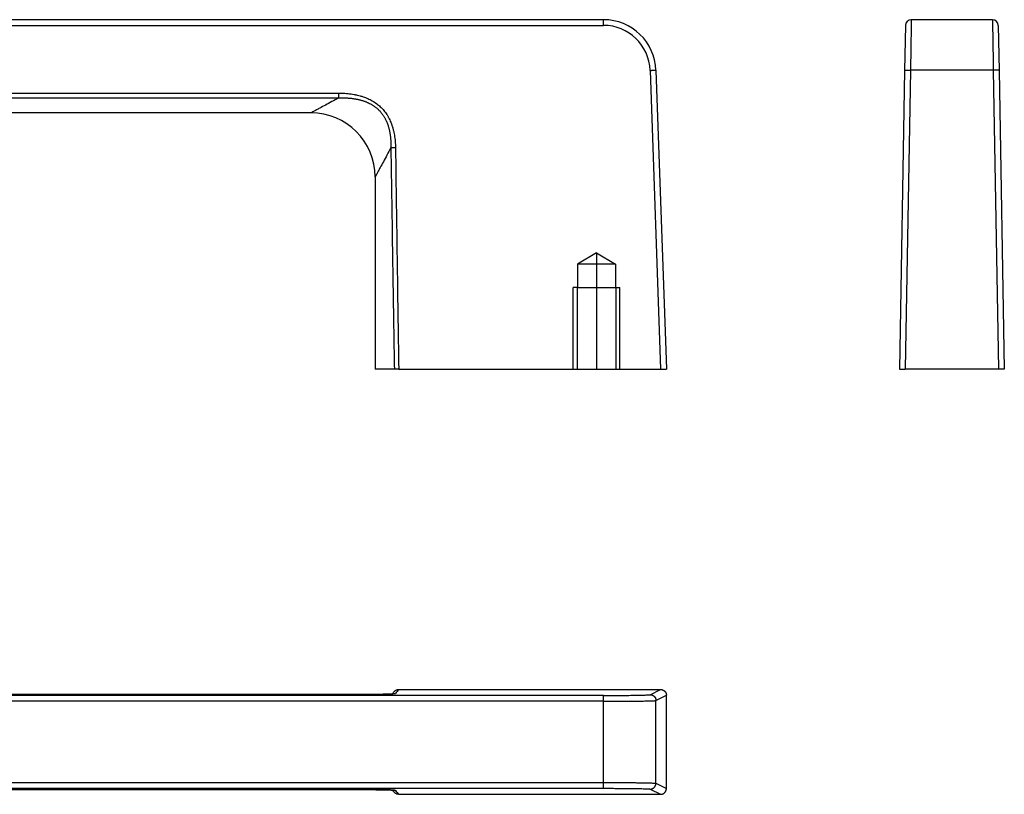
# Model space of a CAD drawing. Header units: millimetres. Extents: x -249 to -80, y 77 to 144.
# Tile 2 of 2: x -164 to -80, y 77 to 144. Entities that reach past the tile are written whole.
import ezdxf

# ---------------------------------------------------------------- set-up
doc = ezdxf.new("R2010")
doc.units = ezdxf.units.MM
doc.linetypes.add('DASHED', pattern=[15, 7, -8])
doc.linetypes.add('DOT_CENTER', pattern=[14, 12, -1, 0, -1])
doc.layers.add('1', color=7, linetype='Continuous')

# ---------------------------------------------------------------- blocks, each defined once
blk = doc.blocks.new('Griff__1', base_point=(-88.5, 114))
at = {"color": 7, "linetype": 'Continuous'}
for p, q in [((-80.515, 144), (-87.485, 144)), ((-87.985, 143.509), (-88.052, 139.648)), ((-80.015, 143.509), (-79.948, 139.648)), ((-88.052, 139.648), (-88.5, 114)), ((-79.948, 139.648), (-79.5, 114)), ((-88.5, 114), (-88, 114)), ((-80, 114), (-88, 114)), ((-79.5, 114), (-80, 114))]:
    blk.add_line(p, q, dxfattribs=at)
at = {"color": 4, "linetype": 'Continuous'}
for p, q in [((-87.552, 139.657), (-88, 114)), ((-80.448, 139.657), (-87.552, 139.657)), ((-80.448, 139.657), (-80, 114))]:
    blk.add_line(p, q, dxfattribs=at)
at = {"color": 7, "linetype": 'Continuous'}
for centre, start, end in [((-87.485, 143.5), 90, 179), ((-80.515, 143.5), 1, 90)]:
    blk.add_arc(centre, 0.5, start, end, dxfattribs=at)
at = {"color": 4, "linetype": 'Continuous'}
for points, knots in [([(-87.485, 144), (-87.486, 143.945), (-87.488, 143.836), (-87.491, 143.594), (-87.497, 143.227), (-87.505, 142.697), (-87.515, 142.049), (-87.527, 141.308), (-87.539, 140.5), (-87.548, 139.942), (-87.552, 139.657)], [0, 0, 0, 0, 0.163992, 0.327985, 0.726596, 1.263947, 1.91959, 2.669917, 3.488097, 4.343475, 4.343475, 4.343475, 4.343475]), ([(-80.515, 144), (-80.514, 143.945), (-80.512, 143.836), (-80.509, 143.594), (-80.503, 143.228), (-80.495, 142.698), (-80.485, 142.05), (-80.473, 141.308), (-80.461, 140.5), (-80.452, 139.942), (-80.448, 139.657)], [0, 0, 0, 0, 0.163912, 0.327825, 0.725911, 1.262496, 1.918568, 2.669545, 3.487898, 4.343475, 4.343475, 4.343475, 4.343475]), ([(-88.052, 139.648), (-88.052, 139.648), (-88.052, 139.649), (-88.052, 139.649), (-88.052, 139.649), (-88.052, 139.649), (-88.051, 139.65), (-88.05, 139.65), (-88.049, 139.65), (-88.048, 139.651), (-88.046, 139.651), (-88.044, 139.651), (-88.041, 139.652), (-88.038, 139.652), (-88.035, 139.653), (-88.031, 139.653), (-88.027, 139.653), (-88.022, 139.654), (-88.017, 139.654), (-88.012, 139.655), (-88.006, 139.655), (-87.999, 139.655), (-87.993, 139.656), (-87.986, 139.656), (-87.978, 139.656), (-87.971, 139.656), (-87.962, 139.657), (-87.954, 139.657), (-87.945, 139.657), (-87.936, 139.657), (-87.926, 139.658), (-87.916, 139.658), (-87.905, 139.658), (-87.893, 139.658), (-87.88, 139.658), (-87.867, 139.659), (-87.854, 139.659), (-87.84, 139.659), (-87.825, 139.659), (-87.808, 139.659), (-87.791, 139.659), (-87.773, 139.659), (-87.755, 139.659), (-87.732, 139.659), (-87.705, 139.659), (-87.674, 139.659), (-87.646, 139.658), (-87.62, 139.658), (-87.597, 139.658), (-87.575, 139.657), (-87.56, 139.657), (-87.552, 139.657)], [0, 0, 0, 0, 0.0001956, 0.0004105, 0.0006595, 0.0009528, 0.0016961, 0.0026738, 0.0039031, 0.0053956, 0.0071596, 0.0092026, 0.0118856, 0.0149496, 0.0183995, 0.0222399, 0.0264752, 0.0311096, 0.0361474, 0.0415855, 0.0474286, 0.0536738, 0.0603182, 0.0673588, 0.0747925, 0.0826165, 0.0908195, 0.0993989, 0.108344, 0.1176444, 0.1272897, 0.1372695, 0.1475731, 0.1599813, 0.1727885, 0.1859692, 0.1994979, 0.2133492, 0.2274975, 0.2448261, 0.2624917, 0.2804446, 0.2986351, 0.3170133, 0.3479273, 0.3790047, 0.4100354, 0.4331598, 0.4560703, 0.4787002, 0.5009827, 0.5009827, 0.5009827, 0.5009827]), ([(-79.948, 139.648), (-79.948, 139.648), (-79.948, 139.649), (-79.948, 139.649), (-79.948, 139.649), (-79.948, 139.649), (-79.949, 139.65), (-79.95, 139.65), (-79.951, 139.65), (-79.952, 139.651), (-79.954, 139.651), (-79.956, 139.651), (-79.959, 139.652), (-79.962, 139.652), (-79.965, 139.653), (-79.969, 139.653), (-79.973, 139.653), (-79.978, 139.654), (-79.983, 139.654), (-79.988, 139.655), (-79.994, 139.655), (-80.001, 139.655), (-80.007, 139.656), (-80.014, 139.656), (-80.022, 139.656), (-80.029, 139.656), (-80.038, 139.657), (-80.046, 139.657), (-80.055, 139.657), (-80.064, 139.657), (-80.074, 139.658), (-80.084, 139.658), (-80.095, 139.658), (-80.107, 139.658), (-80.12, 139.658), (-80.133, 139.659), (-80.146, 139.659), (-80.16, 139.659), (-80.175, 139.659), (-80.192, 139.659), (-80.209, 139.659), (-80.227, 139.659), (-80.245, 139.659), (-80.268, 139.659), (-80.295, 139.659), (-80.326, 139.659), (-80.354, 139.658), (-80.38, 139.658), (-80.403, 139.658), (-80.425, 139.657), (-80.44, 139.657), (-80.448, 139.657)], [0, 0, 0, 0, 0.0001956, 0.0004105, 0.0006595, 0.0009528, 0.0016961, 0.0026738, 0.0039031, 0.0053956, 0.0071596, 0.0092026, 0.0118856, 0.0149496, 0.0183995, 0.0222399, 0.0264752, 0.0311096, 0.0361474, 0.0415855, 0.0474286, 0.0536738, 0.0603182, 0.0673588, 0.0747925, 0.0826165, 0.0908195, 0.0993988, 0.108344, 0.1176444, 0.1272897, 0.1372694, 0.1475731, 0.1599813, 0.1727885, 0.1859692, 0.1994979, 0.2133492, 0.2274975, 0.2448261, 0.2624917, 0.2804446, 0.2986351, 0.3170133, 0.3479273, 0.3790047, 0.4100354, 0.4331598, 0.4560703, 0.4787001, 0.5009827, 0.5009827, 0.5009827, 0.5009827])]:
    blk.add_open_spline(points, degree=3, knots=knots, dxfattribs=at)
blk = doc.blocks.new('SA_Links1', base_point=(-84, 129))
blk.add_blockref('Griff__1', (-88.5, 114))
blk = doc.blocks.new('Griff__2', base_point=(-248.5, 77.5))
at = {"color": 7, "linetype": 'Continuous'}
for p, q in [((-131.472, 86.5), (-109, 86.5)), ((-108.5, 78), (-108.5, 86)), ((-131.472, 77.5), (-109, 77.5))]:
    blk.add_line(p, q, dxfattribs=at)
at = {"color": 4, "linetype": 'Continuous'}
for p, q in [((-109.896, 86.052), (-109, 86.5)), ((-113.893, 85.985), (-243.107, 85.985)), ((-113.893, 85.485), (-243.107, 85.485)), ((-113.893, 78.515), (-113.893, 85.485)), ((-109.396, 85.552), (-108.5, 86)), ((-109.396, 78.448), (-109.396, 85.552)), ((-243.107, 78.515), (-113.893, 78.515)), ((-243.107, 78.015), (-113.893, 78.015)), ((-109.896, 77.948), (-109, 77.5)), ((-109.396, 78.448), (-108.5, 78))]:
    blk.add_line(p, q, dxfattribs=at)
at = {"color": 7, "linetype": 'Continuous'}
for start, end in [(138.19066, 140.46376), (219.53624, 221.80934)]:
    blk.add_arc((-127, 82), 6.5, start, end, dxfattribs=at)
at = {"color": 4, "linetype": 'Continuous'}
for centre, start, end in [((-127, 82.5), 138.18869, 142.31148), ((-127, 81.5), 217.68853, 221.8113)]:
    blk.add_arc(centre, 6, start, end, dxfattribs=at)
at = {"color": 7, "linetype": 'Continuous'}
for points, knots in [([(-131.845, 86.333), (-131.833, 86.346), (-131.809, 86.371), (-131.769, 86.403), (-131.725, 86.432), (-131.677, 86.457), (-131.626, 86.477), (-131.576, 86.49), (-131.526, 86.498), (-131.491, 86.499), (-131.472, 86.5)], [0, 0, 0, 0, 0.0525945, 0.1051883, 0.1528857, 0.2102663, 0.2677758, 0.3155604, 0.3632029, 0.4205051, 0.4205051, 0.4205051, 0.4205051]), ([(-109, 86.5), (-108.993, 86.5), (-108.978, 86.5), (-108.955, 86.498), (-108.932, 86.496), (-108.909, 86.492), (-108.886, 86.487), (-108.862, 86.481), (-108.839, 86.474), (-108.816, 86.465), (-108.793, 86.455), (-108.77, 86.444), (-108.748, 86.432), (-108.726, 86.419), (-108.705, 86.404), (-108.685, 86.388), (-108.665, 86.372), (-108.646, 86.354), (-108.628, 86.335), (-108.612, 86.315), (-108.596, 86.295), (-108.581, 86.274), (-108.568, 86.252), (-108.556, 86.23), (-108.545, 86.207), (-108.535, 86.184), (-108.526, 86.161), (-108.519, 86.138), (-108.513, 86.115), (-108.508, 86.091), (-108.504, 86.068), (-108.502, 86.045), (-108.5, 86.023), (-108.5, 86.008), (-108.5, 86)], [0, 0, 0, 0, 0.022302, 0.0449959, 0.0680682, 0.0915032, 0.1152833, 0.1393885, 0.1637972, 0.1884855, 0.2134276, 0.238596, 0.2639617, 0.289494, 0.315161, 0.3409298, 0.3667667, 0.3926375, 0.4185077, 0.4443428, 0.4701086, 0.4957715, 0.5212985, 0.546658, 0.5718193, 0.5967535, 0.6214331, 0.6458327, 0.6699283, 0.6936984, 0.7171232, 0.7401853, 0.7628689, 0.7851608, 0.7851608, 0.7851608, 0.7851608]), ([(-178.5, 86.086), (-171.528, 86.086), (-157.583, 86.086), (-143.631, 86.086), (-136.643, 86.086), (-136.628, 86.086), (-136.62, 86.086)], [0, 0, 0, 0, 20.917029, 41.834059, 41.856884, 41.879713, 41.879713, 41.879713, 41.879713]), ([(-136.62, 86.086), (-136.604, 86.086), (-136.573, 86.086), (-136.527, 86.086), (-136.481, 86.086), (-136.436, 86.086), (-136.393, 86.086), (-136.35, 86.086), (-136.308, 86.087), (-136.267, 86.087), (-136.228, 86.087), (-136.189, 86.087), (-136.152, 86.087), (-136.115, 86.087), (-136.08, 86.087), (-136.046, 86.087), (-136.013, 86.087), (-135.981, 86.087), (-135.95, 86.087), (-135.921, 86.087), (-135.893, 86.087), (-135.866, 86.087), (-135.84, 86.087), (-135.816, 86.087), (-135.793, 86.087), (-135.771, 86.087), (-135.751, 86.087), (-135.713, 86.087), (-135.657, 86.087), (-135.581, 86.088), (-135.505, 86.088), (-135.427, 86.088), (-135.347, 86.088), (-135.267, 86.089), (-135.186, 86.089), (-135.104, 86.089), (-135.022, 86.089), (-134.938, 86.09), (-134.854, 86.09), (-134.776, 86.091), (-134.703, 86.091), (-134.637, 86.091), (-134.573, 86.092), (-134.51, 86.092), (-134.448, 86.092), (-134.387, 86.093), (-134.328, 86.093), (-134.27, 86.094), (-134.213, 86.094), (-134.158, 86.094), (-134.103, 86.095), (-134.05, 86.095), (-133.999, 86.096), (-133.948, 86.096), (-133.899, 86.096), (-133.85, 86.097), (-133.803, 86.097), (-133.757, 86.098), (-133.713, 86.098), (-133.669, 86.099), (-133.626, 86.099), (-133.585, 86.1), (-133.544, 86.1), (-133.505, 86.101), (-133.467, 86.101), (-133.429, 86.101), (-133.393, 86.102), (-133.35, 86.102), (-133.3, 86.103), (-133.242, 86.104), (-133.184, 86.105), (-133.126, 86.106), (-133.069, 86.107), (-133.012, 86.108), (-132.955, 86.109), (-132.899, 86.11), (-132.844, 86.111), (-132.789, 86.112), (-132.734, 86.113), (-132.681, 86.114), (-132.628, 86.115), (-132.576, 86.117), (-132.525, 86.118), (-132.475, 86.119), (-132.427, 86.121), (-132.379, 86.122), (-132.333, 86.124), (-132.295, 86.125), (-132.263, 86.126), (-132.239, 86.127), (-132.213, 86.128), (-132.186, 86.129), (-132.159, 86.13), (-132.132, 86.131), (-132.105, 86.133), (-132.077, 86.134), (-132.05, 86.136), (-132.023, 86.137), (-131.997, 86.139), (-131.978, 86.14), (-131.965, 86.141), (-131.958, 86.141), (-131.949, 86.142), (-131.94, 86.143), (-131.931, 86.143), (-131.921, 86.144), (-131.911, 86.145), (-131.901, 86.146), (-131.894, 86.147), (-131.889, 86.147), (-131.886, 86.148), (-131.882, 86.148), (-131.878, 86.149), (-131.875, 86.149), (-131.872, 86.149), (-131.871, 86.15), (-131.869, 86.15), (-131.869, 86.15), (-131.869, 86.15)], [0, 0, 0, 0, 0.047425, 0.093955, 0.13957, 0.184248, 0.22797, 0.270714, 0.312461, 0.353188, 0.392876, 0.431505, 0.469053, 0.505499, 0.540824, 0.575007, 0.608027, 0.639863, 0.670495, 0.699902, 0.728063, 0.754959, 0.780567, 0.804869, 0.827842, 0.849467, 0.869723, 0.888589, 0.962798, 1.03839, 1.115272, 1.193353, 1.272541, 1.352743, 1.433868, 1.515825, 1.59852, 1.681864, 1.765762, 1.850125, 1.917437, 1.983375, 2.047954, 2.111189, 2.173093, 2.233682, 2.29297, 2.350971, 2.4077, 2.46317, 2.517397, 2.570395, 2.622177, 2.67276, 2.722156, 2.770381, 2.817449, 2.863374, 2.908171, 2.951854, 2.994437, 3.035935, 3.076362, 3.115733, 3.154063, 3.191364, 3.227653, 3.262943, 3.320857, 3.378738, 3.436515, 3.494116, 3.551469, 3.608502, 3.665143, 3.721321, 3.776964, 3.832, 3.886356, 3.939963, 3.992746, 4.044635, 4.095559, 4.145444, 4.19422, 4.241815, 4.288157, 4.333174, 4.356835, 4.381672, 4.407476, 4.434041, 4.461159, 4.488622, 4.516224, 4.543756, 4.571013, 4.597787, 4.62387, 4.649056, 4.655609, 4.663202, 4.671651, 4.680775, 4.690389, 4.700312, 4.71036, 4.720351, 4.730103, 4.732413, 4.735581, 4.739348, 4.743456, 4.747646, 4.7492, 4.751438, 4.751997, 4.752556, 4.752556, 4.752556, 4.752556]), ([(-178.5, 77.914), (-171.528, 77.914), (-157.583, 77.914), (-143.631, 77.914), (-136.643, 77.914), (-136.628, 77.914), (-136.62, 77.914)], [0, 0, 0, 0, 20.917029, 41.834059, 41.856884, 41.879713, 41.879713, 41.879713, 41.879713]), ([(-131.869, 77.85), (-131.869, 77.85), (-131.869, 77.85), (-131.87, 77.85), (-131.87, 77.85), (-131.871, 77.851), (-131.873, 77.851), (-131.874, 77.851), (-131.876, 77.851), (-131.878, 77.851), (-131.881, 77.852), (-131.885, 77.852), (-131.889, 77.853), (-131.892, 77.853), (-131.896, 77.853), (-131.899, 77.854), (-131.902, 77.854), (-131.906, 77.854), (-131.912, 77.855), (-131.921, 77.856), (-131.929, 77.856), (-131.937, 77.857), (-131.946, 77.858), (-131.954, 77.858), (-131.962, 77.859), (-131.969, 77.859), (-131.976, 77.86), (-131.983, 77.86), (-131.993, 77.861), (-132.008, 77.862), (-132.026, 77.863), (-132.045, 77.864), (-132.064, 77.865), (-132.083, 77.866), (-132.102, 77.867), (-132.121, 77.868), (-132.141, 77.869), (-132.16, 77.87), (-132.179, 77.871), (-132.198, 77.871), (-132.217, 77.872), (-132.235, 77.873), (-132.253, 77.874), (-132.271, 77.874), (-132.292, 77.875), (-132.318, 77.876), (-132.348, 77.877), (-132.378, 77.878), (-132.409, 77.879), (-132.441, 77.88), (-132.473, 77.881), (-132.506, 77.882), (-132.539, 77.882), (-132.572, 77.883), (-132.606, 77.884), (-132.641, 77.885), (-132.676, 77.886), (-132.711, 77.887), (-132.746, 77.887), (-132.782, 77.888), (-132.818, 77.889), (-132.854, 77.89), (-132.891, 77.89), (-132.928, 77.891), (-132.965, 77.892), (-133.002, 77.892), (-133.039, 77.893), (-133.077, 77.894), (-133.115, 77.894), (-133.153, 77.895), (-133.19, 77.895), (-133.228, 77.896), (-133.267, 77.896), (-133.305, 77.897), (-133.337, 77.897), (-133.365, 77.898), (-133.387, 77.898), (-133.41, 77.898), (-133.434, 77.899), (-133.457, 77.899), (-133.482, 77.899), (-133.506, 77.899), (-133.531, 77.9), (-133.557, 77.9), (-133.583, 77.9), (-133.61, 77.901), (-133.637, 77.901), (-133.664, 77.901), (-133.692, 77.902), (-133.721, 77.902), (-133.75, 77.902), (-133.779, 77.902), (-133.809, 77.903), (-133.84, 77.903), (-133.871, 77.903), (-133.902, 77.904), (-133.934, 77.904), (-133.967, 77.904), (-134, 77.904), (-134.034, 77.905), (-134.068, 77.905), (-134.102, 77.905), (-134.138, 77.906), (-134.174, 77.906), (-134.21, 77.906), (-134.247, 77.906), (-134.284, 77.907), (-134.322, 77.907), (-134.361, 77.907), (-134.4, 77.907), (-134.44, 77.908), (-134.48, 77.908), (-134.521, 77.908), (-134.562, 77.908), (-134.604, 77.909), (-134.647, 77.909), (-134.69, 77.909), (-134.734, 77.909), (-134.779, 77.909), (-134.825, 77.91), (-134.873, 77.91), (-134.921, 77.91), (-134.97, 77.91), (-135.018, 77.911), (-135.066, 77.911), (-135.113, 77.911), (-135.16, 77.911), (-135.207, 77.911), (-135.254, 77.911), (-135.3, 77.912), (-135.346, 77.912), (-135.391, 77.912), (-135.436, 77.912), (-135.481, 77.912), (-135.525, 77.912), (-135.568, 77.912), (-135.611, 77.912), (-135.654, 77.913), (-135.696, 77.913), (-135.727, 77.913), (-135.749, 77.913), (-135.762, 77.913), (-135.775, 77.913), (-135.789, 77.913), (-135.803, 77.913), (-135.818, 77.913), (-135.834, 77.913), (-135.85, 77.913), (-135.866, 77.913), (-135.883, 77.913), (-135.901, 77.913), (-135.919, 77.913), (-135.938, 77.913), (-135.957, 77.913), (-135.977, 77.913), (-135.997, 77.913), (-136.018, 77.913), (-136.039, 77.913), (-136.061, 77.913), (-136.083, 77.913), (-136.106, 77.913), (-136.129, 77.913), (-136.152, 77.913), (-136.176, 77.913), (-136.201, 77.913), (-136.226, 77.913), (-136.251, 77.913), (-136.277, 77.913), (-136.304, 77.913), (-136.33, 77.913), (-136.358, 77.914), (-136.385, 77.914), (-136.413, 77.914), (-136.442, 77.914), (-136.471, 77.914), (-136.5, 77.914), (-136.529, 77.914), (-136.559, 77.914), (-136.59, 77.914), (-136.61, 77.914), (-136.62, 77.914)], [0, 0, 0, 0, 0.000234, 0.000467, 0.001344, 0.001953, 0.003883, 0.005704, 0.007254, 0.008371, 0.012265, 0.01618, 0.020037, 0.023753, 0.027249, 0.030442, 0.033252, 0.035598, 0.043832, 0.052178, 0.060568, 0.068932, 0.077203, 0.08531, 0.093186, 0.100762, 0.107968, 0.114735, 0.120996, 0.139013, 0.157439, 0.176203, 0.195239, 0.214478, 0.233851, 0.25329, 0.272727, 0.292092, 0.311318, 0.330336, 0.349077, 0.367473, 0.385456, 0.402957, 0.419907, 0.449378, 0.479431, 0.510048, 0.541207, 0.572888, 0.605071, 0.637736, 0.670861, 0.704427, 0.738412, 0.772798, 0.807562, 0.842686, 0.878148, 0.913927, 0.950005, 0.986359, 1.02297, 1.059817, 1.09688, 1.134138, 1.171571, 1.209159, 1.24688, 1.284715, 1.322643, 1.360644, 1.398697, 1.436782, 1.474878, 1.496908, 1.519372, 1.542276, 1.565623, 1.589418, 1.613665, 1.638367, 1.66353, 1.689157, 1.715252, 1.74182, 1.768864, 1.79639, 1.8244, 1.8529, 1.881893, 1.911383, 1.941375, 1.971873, 2.002881, 2.034403, 2.066444, 2.099007, 2.132096, 2.165717, 2.199872, 2.234566, 2.269804, 2.305589, 2.341926, 2.378818, 2.416271, 2.454287, 2.492872, 2.532029, 2.571763, 2.612077, 2.652976, 2.694465, 2.736546, 2.779225, 2.822506, 2.866392, 2.910888, 2.955998, 3.004869, 3.053525, 3.101945, 3.15011, 3.197997, 3.245588, 3.292862, 3.339798, 3.386376, 3.432576, 3.478376, 3.523758, 3.5687, 3.613183, 3.657185, 3.700686, 3.743666, 3.786105, 3.827982, 3.869277, 3.881304, 3.893918, 3.907114, 3.920886, 3.935228, 3.950135, 3.965601, 3.98162, 3.998187, 4.015296, 4.032941, 4.051118, 4.069819, 4.089039, 4.108774, 4.129016, 4.149761, 4.171002, 4.192735, 4.214953, 4.237651, 4.260824, 4.284464, 4.308568, 4.333129, 4.358141, 4.383599, 4.409497, 4.43583, 4.462592, 4.489777, 4.51738, 4.545395, 4.573816, 4.602637, 4.631854, 4.661459, 4.691449, 4.721816, 4.752556, 4.752556, 4.752556, 4.752556]), ([(-109, 77.5), (-108.993, 77.5), (-108.978, 77.5), (-108.955, 77.502), (-108.932, 77.504), (-108.909, 77.508), (-108.886, 77.513), (-108.862, 77.519), (-108.839, 77.526), (-108.816, 77.535), (-108.793, 77.545), (-108.77, 77.556), (-108.748, 77.568), (-108.726, 77.581), (-108.705, 77.596), (-108.685, 77.612), (-108.665, 77.628), (-108.646, 77.646), (-108.628, 77.665), (-108.612, 77.685), (-108.596, 77.705), (-108.581, 77.726), (-108.568, 77.748), (-108.556, 77.77), (-108.545, 77.793), (-108.535, 77.816), (-108.526, 77.839), (-108.519, 77.862), (-108.513, 77.885), (-108.508, 77.909), (-108.504, 77.932), (-108.502, 77.955), (-108.5, 77.977), (-108.5, 77.992), (-108.5, 78)], [0, 0, 0, 0, 0.022302, 0.0449959, 0.0680682, 0.0915032, 0.1152833, 0.1393885, 0.1637972, 0.1884855, 0.2134276, 0.238596, 0.2639617, 0.289494, 0.315161, 0.3409298, 0.3667667, 0.3926375, 0.4185077, 0.4443428, 0.4701086, 0.4957715, 0.5212985, 0.546658, 0.5718193, 0.5967535, 0.6214331, 0.6458327, 0.6699283, 0.6936984, 0.7171232, 0.7401853, 0.7628689, 0.7851608, 0.7851608, 0.7851608, 0.7851608]), ([(-131.472, 77.5), (-131.488, 77.5), (-131.523, 77.501), (-131.577, 77.51), (-131.629, 77.524), (-131.68, 77.544), (-131.725, 77.568), (-131.769, 77.597), (-131.809, 77.629), (-131.833, 77.654), (-131.845, 77.667)], [0, 0, 0, 0, 0.047646, 0.1049447, 0.1624499, 0.2102388, 0.2676193, 0.3153167, 0.3679106, 0.4205051, 0.4205051, 0.4205051, 0.4205051])]:
    blk.add_open_spline(points, degree=3, knots=knots, dxfattribs=at)
at = {"color": 4, "linetype": 'Continuous'}
for points, knots in [([(-136.62, 86.086), (-136.541, 86.086), (-136.373, 86.086), (-136.108, 86.087), (-135.819, 86.087), (-135.511, 86.088), (-135.188, 86.089), (-134.856, 86.09), (-134.524, 86.092), (-134.208, 86.094), (-133.919, 86.096), (-133.661, 86.099), (-133.433, 86.101), (-133.233, 86.104), (-133.022, 86.107), (-132.796, 86.111), (-132.551, 86.117), (-132.326, 86.123), (-132.149, 86.13), (-132.017, 86.136), (-131.925, 86.142), (-131.852, 86.148), (-131.8, 86.155), (-131.768, 86.158), (-131.753, 86.166), (-131.748, 86.168)], [0, 0, 0, 0, 0.237297, 0.503862, 0.794713, 1.104872, 1.429359, 1.763196, 2.101402, 2.423463, 2.711909, 2.968778, 3.196105, 3.39593, 3.570289, 3.828258, 4.075387, 4.303651, 4.505034, 4.605927, 4.700551, 4.781544, 4.825431, 4.858388, 4.87566, 4.87566, 4.87566, 4.87566]), ([(-131.892, 86.147), (-131.886, 86.149), (-131.874, 86.152), (-131.856, 86.156), (-131.838, 86.16), (-131.82, 86.163), (-131.802, 86.165), (-131.784, 86.167), (-131.766, 86.168), (-131.754, 86.168), (-131.748, 86.168)], [0, 0, 0, 0, 0.0186002, 0.0371309, 0.0555799, 0.0739353, 0.0921854, 0.1103192, 0.1283259, 0.1461954, 0.1461954, 0.1461954, 0.1461954]), ([(-113.893, 85.985), (-113.723, 85.985), (-113.385, 85.985), (-112.886, 85.987), (-112.44, 85.99), (-112.051, 85.993), (-111.721, 85.996), (-111.41, 86), (-111.159, 86.004), (-110.952, 86.007), (-110.78, 86.011), (-110.598, 86.015), (-110.416, 86.02), (-110.268, 86.025), (-110.154, 86.03), (-110.073, 86.034), (-110.002, 86.038), (-109.949, 86.043), (-109.915, 86.046), (-109.9, 86.051), (-109.896, 86.052)], [0, 0, 0, 0, 0.511065, 1.012806, 1.499038, 1.848031, 2.179257, 2.490487, 2.77949, 2.93409, 3.109785, 3.295682, 3.480893, 3.654532, 3.741204, 3.824451, 3.898182, 3.952703, 3.984613, 3.999354, 3.999354, 3.999354, 3.999354]), ([(-113.893, 85.485), (-113.893, 85.505), (-113.893, 85.545), (-113.893, 85.606), (-113.893, 85.662), (-113.893, 85.712), (-113.893, 85.755), (-113.893, 85.796), (-113.893, 85.832), (-113.893, 85.863), (-113.893, 85.888), (-113.893, 85.91), (-113.893, 85.93), (-113.893, 85.946), (-113.893, 85.96), (-113.893, 85.97), (-113.893, 85.978), (-113.893, 85.982), (-113.893, 85.984), (-113.893, 85.985)], [0, 0, 0, 0, 0.0596267, 0.1208631, 0.1822649, 0.2274313, 0.2710004, 0.3122492, 0.3504546, 0.3784292, 0.4037561, 0.4262846, 0.4458642, 0.462344, 0.4757617, 0.4860993, 0.493486, 0.4980512, 0.4999238, 0.4999238, 0.4999238, 0.4999238]), ([(-113.893, 85.485), (-113.827, 85.485), (-113.68, 85.485), (-113.443, 85.485), (-113.172, 85.486), (-112.871, 85.487), (-112.546, 85.488), (-112.191, 85.49), (-111.821, 85.493), (-111.449, 85.496), (-111.1, 85.5), (-110.776, 85.504), (-110.481, 85.509), (-110.218, 85.514), (-109.989, 85.52), (-109.795, 85.526), (-109.639, 85.531), (-109.522, 85.539), (-109.445, 85.542), (-109.408, 85.55), (-109.396, 85.552)], [0, 0, 0, 0, 0.200009, 0.438946, 0.711934, 1.014093, 1.340546, 1.686415, 2.079044, 2.451674, 2.801796, 3.126903, 3.422765, 3.686592, 3.916663, 4.111257, 4.267871, 4.385282, 4.462419, 4.498803, 4.498803, 4.498803, 4.498803]), ([(-109.896, 86.052), (-109.888, 86.052), (-109.873, 86.052), (-109.851, 86.05), (-109.828, 86.048), (-109.805, 86.044), (-109.781, 86.039), (-109.758, 86.033), (-109.735, 86.026), (-109.712, 86.017), (-109.689, 86.008), (-109.666, 85.997), (-109.644, 85.984), (-109.622, 85.971), (-109.601, 85.956), (-109.581, 85.941), (-109.561, 85.924), (-109.542, 85.906), (-109.524, 85.887), (-109.508, 85.868), (-109.492, 85.847), (-109.477, 85.826), (-109.464, 85.804), (-109.452, 85.782), (-109.441, 85.759), (-109.431, 85.736), (-109.422, 85.713), (-109.415, 85.69), (-109.409, 85.667), (-109.404, 85.643), (-109.4, 85.62), (-109.398, 85.597), (-109.396, 85.575), (-109.396, 85.56), (-109.396, 85.552)], [0, 0, 0, 0, 0.0222755, 0.0449437, 0.0679913, 0.0914028, 0.1151607, 0.1392451, 0.1636345, 0.1883051, 0.2132313, 0.2383855, 0.2637387, 0.2892602, 0.3149182, 0.3406795, 0.3665105, 0.3923767, 0.4182436, 0.4440764, 0.4698407, 0.4955028, 0.5210295, 0.5463889, 0.5715502, 0.5964843, 0.6211635, 0.6455621, 0.6696561, 0.6934239, 0.7168456, 0.7399035, 0.7625819, 0.7848676, 0.7848676, 0.7848676, 0.7848676]), ([(-136.62, 77.914), (-136.578, 77.914), (-136.491, 77.914), (-136.355, 77.914), (-136.21, 77.913), (-136.057, 77.913), (-135.896, 77.913), (-135.73, 77.913), (-135.557, 77.912), (-135.383, 77.912), (-135.215, 77.911), (-135.056, 77.911), (-134.908, 77.91), (-134.769, 77.91), (-134.641, 77.909), (-134.493, 77.908), (-134.326, 77.907), (-134.14, 77.906), (-133.967, 77.904), (-133.806, 77.903), (-133.655, 77.901), (-133.515, 77.9), (-133.385, 77.898), (-133.265, 77.897), (-133.155, 77.895), (-133.035, 77.893), (-132.903, 77.891), (-132.757, 77.888), (-132.616, 77.885), (-132.48, 77.881), (-132.351, 77.877), (-132.23, 77.873), (-132.127, 77.869), (-132.041, 77.865), (-131.968, 77.861), (-131.902, 77.856), (-131.847, 77.851), (-131.806, 77.847), (-131.778, 77.842), (-131.758, 77.838), (-131.751, 77.833), (-131.748, 77.832)], [0, 0, 0, 0, 0.126347, 0.262549, 0.407743, 0.561066, 0.721656, 0.88865, 1.061186, 1.240325, 1.409082, 1.567581, 1.715945, 1.854296, 1.982758, 2.101454, 2.298837, 2.483824, 2.656858, 2.818376, 2.968821, 3.108631, 3.238248, 3.35811, 3.468658, 3.570332, 3.718596, 3.864446, 4.006382, 4.142907, 4.272524, 4.393737, 4.505052, 4.581018, 4.654495, 4.722374, 4.781552, 4.818003, 4.848169, 4.867051, 4.875776, 4.875776, 4.875776, 4.875776]), ([(-131.748, 77.832), (-131.754, 77.832), (-131.766, 77.832), (-131.784, 77.833), (-131.802, 77.835), (-131.82, 77.837), (-131.838, 77.84), (-131.856, 77.844), (-131.874, 77.848), (-131.886, 77.851), (-131.892, 77.853)], [0, 0, 0, 0, 0.0178692, 0.0358756, 0.0540092, 0.072259, 0.0906141, 0.1090628, 0.1275932, 0.1461931, 0.1461931, 0.1461931, 0.1461931]), ([(-113.893, 78.015), (-113.893, 78.016), (-113.893, 78.018), (-113.893, 78.022), (-113.893, 78.03), (-113.893, 78.04), (-113.893, 78.054), (-113.893, 78.07), (-113.893, 78.09), (-113.893, 78.112), (-113.893, 78.137), (-113.893, 78.168), (-113.893, 78.204), (-113.893, 78.245), (-113.893, 78.288), (-113.893, 78.338), (-113.893, 78.394), (-113.893, 78.455), (-113.893, 78.495), (-113.893, 78.515)], [0, 0, 0, 0, 0.0018727, 0.0064378, 0.0138246, 0.0241622, 0.0375798, 0.0540597, 0.0736392, 0.0961678, 0.1214947, 0.1494692, 0.1876746, 0.2289235, 0.2724926, 0.317659, 0.3790607, 0.4402971, 0.4999238, 0.4999238, 0.4999238, 0.4999238]), ([(-113.893, 78.515), (-113.812, 78.515), (-113.63, 78.515), (-113.334, 78.515), (-112.991, 78.514), (-112.61, 78.512), (-112.225, 78.51), (-111.832, 78.507), (-111.451, 78.504), (-111.091, 78.5), (-110.737, 78.495), (-110.399, 78.49), (-110.071, 78.482), (-109.805, 78.475), (-109.606, 78.466), (-109.477, 78.461), (-109.415, 78.451), (-109.396, 78.448)], [0, 0, 0, 0, 0.244781, 0.544199, 0.889828, 1.273242, 1.686018, 2.046078, 2.450922, 2.829574, 3.1254, 3.51337, 3.843302, 4.111091, 4.31134, 4.441063, 4.498758, 4.498758, 4.498758, 4.498758]), ([(-113.893, 78.015), (-113.843, 78.015), (-113.734, 78.015), (-113.559, 78.015), (-113.361, 78.014), (-113.142, 78.014), (-112.906, 78.013), (-112.655, 78.012), (-112.366, 78.01), (-112.052, 78.007), (-111.721, 78.004), (-111.411, 78), (-111.16, 77.996), (-110.953, 77.993), (-110.781, 77.989), (-110.599, 77.985), (-110.417, 77.98), (-110.265, 77.975), (-110.148, 77.97), (-110.067, 77.966), (-109.999, 77.962), (-109.949, 77.957), (-109.915, 77.954), (-109.9, 77.949), (-109.896, 77.948)], [0, 0, 0, 0, 0.150134, 0.326137, 0.525282, 0.744838, 0.982077, 1.234269, 1.498685, 1.847457, 2.178435, 2.489405, 2.778154, 2.93293, 3.10886, 3.295024, 3.480503, 3.654385, 3.75116, 3.832494, 3.898171, 3.952716, 3.984623, 3.999354, 3.999354, 3.999354, 3.999354]), ([(-109.896, 77.948), (-109.888, 77.948), (-109.873, 77.948), (-109.851, 77.95), (-109.828, 77.952), (-109.805, 77.956), (-109.781, 77.961), (-109.758, 77.967), (-109.735, 77.974), (-109.712, 77.983), (-109.689, 77.992), (-109.666, 78.003), (-109.644, 78.016), (-109.622, 78.029), (-109.601, 78.044), (-109.581, 78.059), (-109.561, 78.076), (-109.542, 78.094), (-109.524, 78.113), (-109.508, 78.132), (-109.492, 78.153), (-109.477, 78.174), (-109.464, 78.196), (-109.452, 78.218), (-109.441, 78.241), (-109.431, 78.264), (-109.422, 78.287), (-109.415, 78.31), (-109.409, 78.333), (-109.404, 78.357), (-109.4, 78.38), (-109.398, 78.403), (-109.396, 78.425), (-109.396, 78.44), (-109.396, 78.448)], [0, 0, 0, 0, 0.0222755, 0.0449437, 0.0679913, 0.0914028, 0.1151607, 0.1392451, 0.1636345, 0.1883051, 0.2132313, 0.2383855, 0.2637387, 0.2892602, 0.3149182, 0.3406795, 0.3665105, 0.3923767, 0.4182436, 0.4440764, 0.4698407, 0.4955028, 0.5210295, 0.5463889, 0.5715502, 0.5964843, 0.6211635, 0.6455621, 0.6696561, 0.6934239, 0.7168456, 0.7399035, 0.7625819, 0.7848676, 0.7848676, 0.7848676, 0.7848676])]:
    blk.add_open_spline(points, degree=3, knots=knots, dxfattribs=at)
blk = doc.blocks.new('Drfsicht1', base_point=(-178.5, 82))
blk.add_blockref('Griff__2', (-248.5, 77.5))
blk = doc.blocks.new('Griff__3', base_point=(-248.5, 114))
at = {"color": 7, "linetype": 'Continuous'}
for p, q in [((-113.893, 144), (-243.107, 144)), ((-109.396, 139.657), (-108.5, 114)), ((-139, 136), (-218, 136)), ((-133.5, 130.5), (-133.5, 114)), ((-131.845, 114), (-133.5, 114)), ((-131.472, 114), (-131.845, 114)), ((-131.472, 114), (-116.15, 114)), ((-116.15, 114), (-112.85, 114)), ((-112.85, 114), (-109, 114)), ((-109, 114), (-108.5, 114))]:
    blk.add_line(p, q, dxfattribs=at)
at = {"color": 4, "linetype": 'Continuous'}
for p, q in [((-243.107, 143.509), (-113.893, 143.509)), ((-109.896, 139.648), (-109, 114))]:
    blk.add_line(p, q, dxfattribs=at)
at = {"color": 1, "linetype": 'DASHED'}
for p, q in [((-114.5, 123.982), (-116.135, 123)), ((-114.5, 123.982), (-112.865, 123)), ((-112.865, 123), (-116.135, 123)), ((-116.135, 123), (-116.135, 121)), ((-112.865, 123), (-112.865, 121)), ((-116.15, 121), (-116.135, 121)), ((-116.15, 121), (-116.15, 114)), ((-116.135, 121), (-112.865, 121)), ((-112.865, 121), (-112.85, 121)), ((-112.85, 121), (-112.85, 114))]:
    blk.add_line(p, q, dxfattribs=at)
at = {"color": 7, "linetype": 'Continuous'}
for centre, radius, start in [((-113.893, 139.5), 4.5, 2), ((-139, 130.5), 5.5, 360)]:
    blk.add_arc(centre, radius, start, 90, dxfattribs=at)
at = {"color": 4, "linetype": 'Continuous'}
blk.add_arc((-113.893, 139.509), 4, 2.00001, 89.99999, dxfattribs=at)
for points, knots in [([(-113.893, 143.509), (-113.893, 143.539), (-113.893, 143.6), (-113.893, 143.69), (-113.893, 143.775), (-113.893, 143.852), (-113.893, 143.914), (-113.893, 143.956), (-113.893, 143.983), (-113.893, 143.994), (-113.893, 144)], [0, 0, 0, 0, 0.0922537, 0.1816367, 0.270138, 0.347899, 0.4108621, 0.4568697, 0.4740717, 0.4912738, 0.4912738, 0.4912738, 0.4912738]), ([(-109.896, 139.648), (-109.892, 139.648), (-109.885, 139.649), (-109.873, 139.649), (-109.862, 139.649), (-109.851, 139.65), (-109.839, 139.65), (-109.828, 139.651), (-109.816, 139.651), (-109.803, 139.651), (-109.789, 139.652), (-109.774, 139.652), (-109.758, 139.653), (-109.743, 139.653), (-109.727, 139.654), (-109.714, 139.654), (-109.702, 139.654), (-109.691, 139.655), (-109.681, 139.655), (-109.671, 139.655), (-109.661, 139.655), (-109.651, 139.656), (-109.642, 139.656), (-109.632, 139.656), (-109.623, 139.656), (-109.615, 139.657), (-109.607, 139.657), (-109.599, 139.657), (-109.592, 139.657), (-109.584, 139.657), (-109.577, 139.657), (-109.57, 139.658), (-109.563, 139.658), (-109.556, 139.658), (-109.549, 139.658), (-109.543, 139.658), (-109.537, 139.658), (-109.531, 139.658), (-109.526, 139.658), (-109.521, 139.658), (-109.515, 139.659), (-109.51, 139.659), (-109.505, 139.659), (-109.5, 139.659), (-109.496, 139.659), (-109.491, 139.659), (-109.486, 139.659), (-109.482, 139.659), (-109.478, 139.659), (-109.473, 139.659), (-109.469, 139.659), (-109.465, 139.659), (-109.461, 139.659), (-109.457, 139.659), (-109.454, 139.659), (-109.45, 139.659), (-109.447, 139.659), (-109.443, 139.659), (-109.44, 139.659), (-109.437, 139.659), (-109.434, 139.659), (-109.431, 139.659), (-109.428, 139.659), (-109.426, 139.659), (-109.423, 139.659), (-109.421, 139.659), (-109.419, 139.659), (-109.416, 139.659), (-109.414, 139.659), (-109.412, 139.659), (-109.411, 139.659), (-109.409, 139.659), (-109.407, 139.658), (-109.406, 139.658), (-109.404, 139.658), (-109.403, 139.658), (-109.402, 139.658), (-109.401, 139.658), (-109.4, 139.658), (-109.399, 139.658), (-109.399, 139.658), (-109.398, 139.658), (-109.397, 139.658), (-109.397, 139.658), (-109.397, 139.657), (-109.396, 139.657), (-109.396, 139.657), (-109.396, 139.657), (-109.396, 139.657), (-109.396, 139.657), (-109.396, 139.657), (-109.396, 139.657)], [0, 0, 0, 0, 0.0110937, 0.0222825, 0.0335582, 0.0449123, 0.0563366, 0.0678227, 0.0793622, 0.0909468, 0.1064429, 0.1219768, 0.1375223, 0.1530531, 0.1685428, 0.1839653, 0.1941948, 0.2043731, 0.2144917, 0.224542, 0.2345154, 0.2444035, 0.2541976, 0.2638892, 0.2734698, 0.2812208, 0.2888867, 0.2964635, 0.3039469, 0.3113329, 0.3186172, 0.3257958, 0.3328645, 0.3398192, 0.3466557, 0.3533698, 0.3589549, 0.3644473, 0.3698455, 0.3751478, 0.3803524, 0.3854579, 0.3904626, 0.3953647, 0.4001628, 0.404855, 0.4094399, 0.4139157, 0.4182808, 0.4225373, 0.4266808, 0.430711, 0.4346272, 0.4384291, 0.4421162, 0.4456879, 0.4491438, 0.4524834, 0.4557063, 0.4588119, 0.4617998, 0.4646695, 0.467424, 0.4700607, 0.4725802, 0.474983, 0.4772697, 0.479441, 0.4814975, 0.4834399, 0.4852686, 0.4869844, 0.4885879, 0.4900797, 0.4914605, 0.4926456, 0.4937375, 0.494737, 0.4956453, 0.4964634, 0.4971926, 0.4978339, 0.4984731, 0.4989974, 0.4994103, 0.4996497, 0.4998329, 0.4999055, 0.4999673, 0.5000208, 0.5000696, 0.5000696, 0.5000696, 0.5000696]), ([(-178.5, 137.699), (-171.528, 137.699), (-157.583, 137.699), (-143.631, 137.699), (-136.643, 137.699), (-136.628, 137.699), (-136.62, 137.699)], [0, 0, 0, 0, 20.917029, 41.834059, 41.856884, 41.879713, 41.879713, 41.879713, 41.879713]), ([(-178.5, 137.289), (-171.528, 137.289), (-157.583, 137.289), (-143.631, 137.288), (-136.643, 137.289), (-136.628, 137.289), (-136.62, 137.289)], [0, 0, 0, 0, 20.917029, 41.834059, 41.856877, 41.879693, 41.879693, 41.879693, 41.879693]), ([(-136.62, 137.289), (-136.818, 137.182), (-137.199, 136.976), (-137.741, 136.682), (-138.183, 136.442), (-138.521, 136.26), (-138.749, 136.136), (-138.89, 136.059), (-138.966, 136.019), (-138.989, 136.006), (-139, 136)], [0, 0, 0, 0, 0.675696, 1.298819, 1.849593, 2.184427, 2.44935, 2.628156, 2.667265, 2.706374, 2.706374, 2.706374, 2.706374]), ([(-136.62, 137.699), (-136.602, 137.699), (-136.557, 137.698), (-136.492, 137.698), (-136.422, 137.696), (-136.336, 137.694), (-136.224, 137.689), (-136.042, 137.679), (-135.818, 137.66), (-135.558, 137.628), (-135.299, 137.586), (-135.041, 137.533), (-134.777, 137.466), (-134.536, 137.392), (-134.315, 137.312), (-134.117, 137.229), (-133.926, 137.139), (-133.668, 137), (-133.369, 136.805), (-133.035, 136.526), (-132.746, 136.217), (-132.555, 135.956), (-132.443, 135.778), (-132.39, 135.688), (-132.338, 135.594), (-132.271, 135.466), (-132.195, 135.303), (-132.108, 135.091), (-132.025, 134.857), (-131.949, 134.597), (-131.887, 134.333), (-131.839, 134.077), (-131.801, 133.816), (-131.777, 133.594), (-131.763, 133.41), (-131.756, 133.273), (-131.75, 133.142), (-131.749, 133.053), (-131.748, 133.013)], [0, 0, 0, 0, 0.056091, 0.132887, 0.196257, 0.265821, 0.390563, 0.531812, 0.814025, 1.064487, 1.318811, 1.598438, 1.856787, 2.134071, 2.354774, 2.560576, 2.777432, 2.988307, 3.439237, 3.846643, 4.290274, 4.705707, 4.814396, 4.920153, 5.021782, 5.134319, 5.353388, 5.561566, 5.82118, 6.098188, 6.375484, 6.632963, 6.878863, 7.166275, 7.305088, 7.432522, 7.577465, 7.698555, 7.698555, 7.698555, 7.698555]), ([(-136.62, 137.289), (-136.62, 137.301), (-136.62, 137.328), (-136.62, 137.371), (-136.62, 137.419), (-136.62, 137.471), (-136.62, 137.526), (-136.62, 137.583), (-136.62, 137.641), (-136.62, 137.679), (-136.62, 137.699)], [0, 0, 0, 0, 0.0371243, 0.0800391, 0.1281313, 0.1805141, 0.2360973, 0.2936468, 0.3518824, 0.4095676, 0.4095676, 0.4095676, 0.4095676]), ([(-136.62, 137.289), (-136.612, 137.289), (-136.595, 137.29), (-136.555, 137.291), (-136.501, 137.293), (-136.417, 137.294), (-136.317, 137.295), (-136.202, 137.294), (-136.087, 137.291), (-135.973, 137.286), (-135.858, 137.28), (-135.744, 137.272), (-135.63, 137.262), (-135.516, 137.249), (-135.403, 137.235), (-135.29, 137.219), (-135.178, 137.2), (-135.066, 137.179), (-134.955, 137.156), (-134.845, 137.13), (-134.735, 137.102), (-134.63, 137.072), (-134.53, 137.041), (-134.435, 137.009), (-134.34, 136.975), (-134.216, 136.926), (-134.063, 136.859), (-133.914, 136.784), (-133.798, 136.719), (-133.713, 136.668), (-133.63, 136.614), (-133.548, 136.558), (-133.469, 136.499), (-133.391, 136.437), (-133.316, 136.373), (-133.243, 136.307), (-133.172, 136.238), (-133.103, 136.167), (-133.037, 136.093), (-132.973, 136.017), (-132.911, 135.939), (-132.853, 135.859), (-132.797, 135.777), (-132.743, 135.693), (-132.692, 135.607), (-132.644, 135.52), (-132.598, 135.431), (-132.54, 135.31), (-132.474, 135.156), (-132.415, 134.997), (-132.372, 134.864), (-132.342, 134.761), (-132.313, 134.657), (-132.288, 134.551), (-132.264, 134.446), (-132.243, 134.339), (-132.224, 134.232), (-132.207, 134.124), (-132.192, 134.016), (-132.179, 133.908), (-132.169, 133.799), (-132.16, 133.689), (-132.153, 133.58), (-132.147, 133.47), (-132.144, 133.36), (-132.142, 133.264), (-132.142, 133.18), (-132.142, 133.123), (-132.142, 133.078), (-132.143, 133.05), (-132.143, 133.025), (-132.144, 133.011), (-132.144, 133.004)], [0, 0, 0, 0, 0.025185, 0.050357, 0.119383, 0.188399, 0.303398, 0.418366, 0.533214, 0.648019, 0.762668, 0.877266, 0.991695, 1.106064, 1.220101, 1.33407, 1.447815, 1.561484, 1.674881, 1.788194, 1.901233, 2.014186, 2.115011, 2.215759, 2.316278, 2.416703, 2.616773, 2.816619, 2.916048, 3.015396, 3.114574, 3.213701, 3.312674, 3.411612, 3.510461, 3.609291, 3.708382, 3.807473, 3.90659, 4.005726, 4.104955, 4.20422, 4.303619, 4.403069, 4.502848, 4.602689, 4.702729, 4.802861, 5.003855, 5.20509, 5.312878, 5.420773, 5.528922, 5.637155, 5.745657, 5.854237, 5.963049, 6.071932, 6.18116, 6.290451, 6.399928, 6.509462, 6.619167, 6.72892, 6.838812, 6.948742, 7.019086, 7.089445, 7.120966, 7.15249, 7.173988, 7.195488, 7.195488, 7.195488, 7.195488]), ([(-132.144, 133.004), (-132.256, 132.797), (-132.472, 132.398), (-132.78, 131.83), (-133.03, 131.367), (-133.221, 131.015), (-133.351, 130.776), (-133.432, 130.625), (-133.478, 130.541), (-133.493, 130.514), (-133.5, 130.5)], [0, 0, 0, 0, 0.706369, 1.359535, 1.938965, 2.285261, 2.562512, 2.75413, 2.800853, 2.847576, 2.847576, 2.847576, 2.847576]), ([(-131.748, 133.013), (-131.767, 133.012), (-131.804, 133.012), (-131.86, 133.011), (-131.914, 133.01), (-131.968, 133.009), (-132.018, 133.008), (-132.064, 133.006), (-132.106, 133.005), (-132.132, 133.004), (-132.144, 133.004)], [0, 0, 0, 0, 0.0556503, 0.1116861, 0.166998, 0.2204451, 0.2709289, 0.3174743, 0.3592792, 0.3957739, 0.3957739, 0.3957739, 0.3957739]), ([(-132.144, 133.004), (-132.144, 132.997), (-132.143, 132.982), (-132.121, 131.413), (-132.074, 128.298), (-132.002, 123.621), (-131.927, 118.929), (-131.875, 115.753), (-131.847, 114.11), (-131.846, 114.037), (-131.845, 114)], [0, 0, 0, 0, 0.022041, 0.044084, 4.70594, 9.367799, 14.076531, 18.785267, 18.895736, 19.006204, 19.006204, 19.006204, 19.006204]), ([(-131.748, 133.013), (-131.725, 131.353), (-131.682, 128.184), (-131.615, 123.458), (-131.546, 118.78), (-131.497, 115.611), (-131.472, 114)], [0, 0, 0, 0, 4.97846, 9.507303, 14.181127, 19.014591, 19.014591, 19.014591, 19.014591])]:
    blk.add_open_spline(points, degree=3, knots=knots, dxfattribs=at)
at = {"layer": '1', "color": 2, "linetype": 'DOT_CENTER'}
blk.add_line((-114.5, 123.982), (-114.5, 114), dxfattribs=at)
at = {"layer": '1', "color": 1, "linetype": 'DASHED'}
for p, q in [((-116.15, 121), (-116.5, 121)), ((-116.5, 114), (-116.5, 121)), ((-112.85, 121), (-112.5, 121)), ((-112.5, 114), (-112.5, 121))]:
    blk.add_line(p, q, dxfattribs=at)
blk = doc.blocks.new('Vordans1', base_point=(-178.5, 129))
blk.add_blockref('Griff__3', (-248.5, 114))

msp = doc.modelspace()

# ---------------------------------------------------------------- block references
for name, p in [('Vordans1', (-178.5, 129)), ('SA_Links1', (-84, 129)), ('Drfsicht1', (-178.5, 82))]:
    msp.add_blockref(name, p)

doc.saveas('drawing.dxf')
